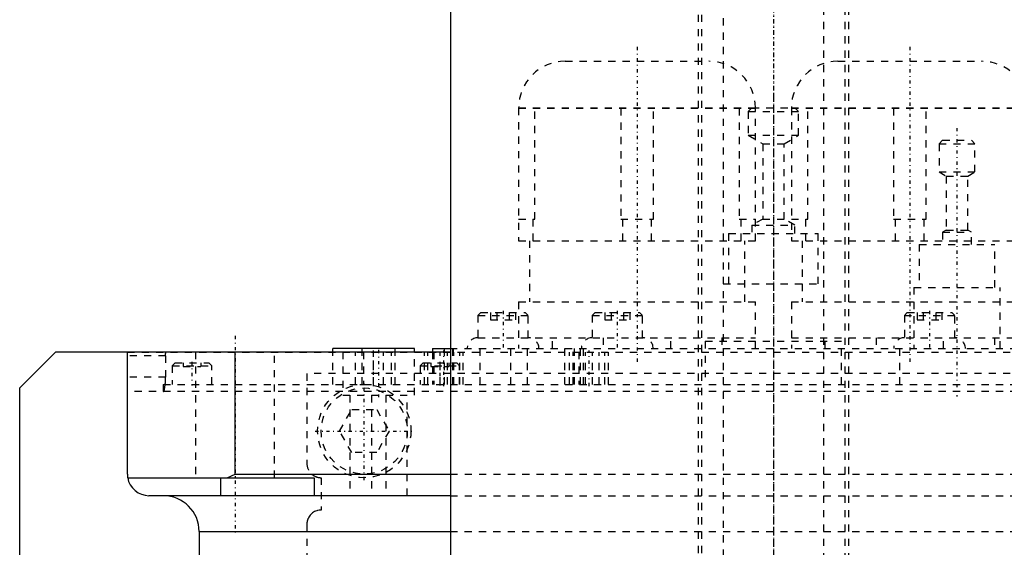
# Model space of a CAD drawing. Extents: x -105 to 105, y -146 to 645.
# Tile 12 of 14: x -105 to 32, y 289 to 363. Entities that reach past the tile are written whole.
import ezdxf

# ---------------------------------------------------------------- set-up
doc = ezdxf.new("R2010")
doc.units = 0
doc.linetypes.add('CENTER', pattern=[1.5, 0.45, -0.5, 0.05, -0.5])
doc.linetypes.add('DASHED', pattern=[2, 1, -1])
for name, color, linetype in [('AM_0', 7, 'CONTINUOUS'), ('AM_3', 7, 'DASHED'), ('AM_7', 7, 'CENTER')]:
    doc.layers.add(name, color=color, linetype=linetype)

msp = doc.modelspace()

# ---------------------------------------------------------------- linework, layer by layer
at = {"layer": 'AM_0', "color": 7, "linetype": 'CONTINUOUS'}
for p, q in [((-45, 375.5), (-45, 232.9)), ((-50, 317), (-61.4, 317)), ((-61.4, 316.5), (-61.4, 317)), ((-57.28, 316.5), (-57.28, 317)), ((-52.68, 316.5), (-52.68, 317)), ((-50, 316.5), (-50, 317)), ((-47.5, 317), (-47.5, 316.5)), ((-47.5, 317), (-45.04, 317)), ((-105, 311.5), (-100, 316.5)), ((-45, 316.5), (-100, 316.5)), ((-90, 299.5), (-90, 316.5)), ((-75, 299.5), (-75, 316.5)), ((-105, 21.5), (-105, 311.5)), ((-76.12, 299), (-75, 299.5)), ((-75, 299.5), (-45, 299.5)), ((-89.96, 299), (-64, 299)), ((-77, 296.5), (-77, 299)), ((-64, 299), (-64, 296.5)), ((-45, 296.5), (-87, 296.5)), ((-80, 291.5), (-80, 30)), ((-80, 291.5), (-45.02, 291.5))]:
    msp.add_line(p, q, dxfattribs=at)
msp.add_polyline3d([(-90, 299.5, 0), (-90, 299.42, 0), (-89.99, 299.25, 0), (-89.97, 299.08, 0), (-89.96, 299, 0)], dxfattribs=at)
for centre, radius, start, end in [((-87, 299.5), 3, 189.5941, 270), ((-85, 291.5), 5, 0, 90)]:
    msp.add_arc(centre, radius, start, end, dxfattribs=at)
at = {"layer": 'AM_3', "color": 6, "linetype": 'DASHED'}
for p, q in [((-7, 569), (-7, -110.5)), ((7, -110.5), (7, 569)), ((-10, 553.5), (-10, -70.5)), ((10, -70.5), (10, 553.5)), ((-10.5, 375.5), (-10.5, 197.5)), ((10.5, 197.5), (10.5, 375.5)), ((-29.01, 357), (-8.99, 357)), ((8.99, 357), (29.01, 357)), ((-35.5, 350.51), (-2.5, 350.51)), ((-35.5, 350.51), (-35.5, 332)), ((-35.5, 350.47), (-2.5, 350.47)), ((-33.23, 335), (-33.23, 350.47)), ((-21.27, 350.47), (-21.27, 335)), ((-16.73, 335), (-16.73, 350.47)), ((-4.77, 350.47), (-4.77, 335)), ((-3, 350.5), (-3.5, 350)), ((-3.5, 350), (-3.5, 346.7)), ((-3.5, 350), (3.5, 350)), ((-3, 350.5), (3, 350.5)), ((-2.5, 332), (-2.5, 350.51)), ((2.5, 350.51), (35.5, 350.51)), ((2.5, 350.51), (2.5, 332)), ((2.5, 350.47), (35.5, 350.47)), ((3.5, 350), (3, 350.5)), ((3.5, 346.7), (3.5, 350)), ((4.77, 335), (4.77, 350.47)), ((16.73, 350.47), (16.73, 335)), ((21.27, 335), (21.27, 350.47)), ((-3.5, 346.7), (-1.5, 345.5)), ((-3.5, 346.7), (3.5, 346.7)), ((1.5, 345.5), (3.5, 346.7)), ((23.57, 346), (23.07, 345.5)), ((23.57, 346), (27.57, 346)), ((28.07, 345.5), (27.57, 346)), ((-1.5, 345.5), (-1.5, 335)), ((-1.5, 345.5), (1.5, 345.5)), ((1.5, 335), (1.5, 345.5)), ((23.07, 345.5), (23.07, 341.6)), ((23.07, 345.5), (28.07, 345.5)), ((28.07, 341.6), (28.07, 345.5)), ((23.07, 341.6), (24.07, 341)), ((23.07, 341.6), (28.07, 341.6)), ((27.07, 341), (28.07, 341.6)), ((24.07, 341), (24.07, 333.5)), ((24.07, 341), (27.07, 341)), ((27.07, 333.5), (27.07, 341)), ((-35.5, 335), (-33.23, 335)), ((-33.48, 332), (-33.48, 335)), ((-21.27, 335), (-16.73, 335)), ((-21.02, 335), (-21.02, 332)), ((-16.98, 332), (-16.98, 335)), ((-4.77, 335), (-2.5, 335)), ((-4.52, 335), (-4.52, 332)), ((-1.5, 335), (-3, 334.2)), ((-1.5, 335), (1.5, 335)), ((3, 334.2), (1.5, 335)), ((2.5, 335), (4.77, 335)), ((4.52, 332), (4.52, 335)), ((16.73, 335), (21.27, 335)), ((16.98, 335), (16.98, 332)), ((21.02, 332), (21.02, 335)), ((-3, 334.2), (-3, 333)), ((-3, 334.2), (3, 334.2)), ((3, 333), (3, 334.2)), ((24.07, 333.5), (23.57, 333.2)), ((24.07, 333.5), (27.07, 333.5)), ((27.57, 333.2), (27.07, 333.5)), ((-35.5, 332), (-2.5, 332)), ((-34, 332), (-34, 323.5)), ((-6.25, 333), (-6.25, 326)), ((-6.25, 333), (6.25, 333)), ((-4, 323.5), (-4, 332)), ((2.5, 332), (35.5, 332)), ((4, 332), (4, 323.5)), ((6.25, 326), (6.25, 333)), ((23.57, 333.2), (23.57, 331.5)), ((23.57, 333.2), (27.57, 333.2)), ((27.57, 331.5), (27.57, 333.2)), ((20.32, 331.5), (20.32, 325.5)), ((20.32, 331.5), (30.82, 331.5)), ((30.82, 325.5), (30.82, 331.5)), ((-7, 326), (7, 326)), ((19.57, 325.5), (19.57, 317)), ((19.57, 325.5), (31.57, 325.5)), ((31.57, 317), (31.57, 325.5)), ((-35.5, 323.5), (-35.5, 317)), ((-35.5, 323.5), (-2.5, 323.5)), ((-2.5, 317), (-2.5, 323.5)), ((2.5, 323.5), (2.5, 317)), ((2.5, 323.5), (35.5, 323.5)), ((-40.77, 322), (-41.17, 321.6)), ((-41.17, 321.6), (-41.17, 318.5)), ((-41.17, 321.6), (-34.17, 321.6)), ((-40.77, 322), (-34.57, 322)), ((-39.4, 322), (-39.4, 321)), ((-39.4, 321), (-35.94, 321)), ((-38.54, 322), (-38.54, 321)), ((-36.81, 322), (-36.81, 321)), ((-35.94, 322), (-35.94, 321)), ((-34.17, 321.6), (-34.57, 322)), ((-34.17, 318.5), (-34.17, 321.6)), ((-24.85, 322), (-25.25, 321.6)), ((-25.25, 321.6), (-25.25, 318.5)), ((-25.25, 321.6), (-18.25, 321.6)), ((-24.85, 322), (-18.65, 322)), ((-23.48, 322), (-23.48, 321)), ((-23.48, 321), (-20.02, 321)), ((-22.62, 322), (-22.62, 321)), ((-20.88, 322), (-20.88, 321)), ((-20.02, 322), (-20.02, 321)), ((-18.25, 321.6), (-18.65, 322)), ((-18.25, 318.5), (-18.25, 321.6)), ((18.65, 322), (18.25, 321.6)), ((18.25, 321.6), (18.25, 318.5)), ((18.25, 321.6), (25.25, 321.6)), ((18.65, 322), (24.85, 322)), ((20.02, 322), (20.02, 321)), ((20.02, 321), (23.48, 321)), ((20.88, 322), (20.88, 321)), ((22.62, 322), (22.62, 321)), ((23.48, 322), (23.48, 321)), ((25.25, 321.6), (24.85, 322)), ((25.25, 318.5), (25.25, 321.6)), ((-41.17, 318.5), (-2.5, 318.5)), ((-30.79, 317), (-30.79, 318.5)), ((-23.71, 318.5), (-23.71, 317)), ((-14.29, 317), (-14.29, 318.5)), ((-7.21, 318.5), (-7.21, 317)), ((2.5, 318.5), (41.17, 318.5)), ((7.21, 317), (7.21, 318.5)), ((14.29, 318.5), (14.29, 317)), ((23.71, 317), (23.71, 318.5)), ((30.79, 318.5), (30.79, 317)), ((-45.89, 317), (-45.89, 312)), ((-45.04, 317), (54.35, 317)), ((-44.68, 312), (-44.68, 317)), ((-44.57, 312), (-44.57, 317)), ((-40.85, 312), (-40.85, 317)), ((-36.58, 312), (-36.58, 317)), ((-34.26, 312), (-34.26, 317)), ((-29.06, 312), (-29.06, 317)), ((-27.7, 312), (-27.7, 317)), ((-26.87, 312), (-26.87, 317)), ((-26.48, 312), (-26.48, 317)), ((-9.5, 318), (-9.5, 312)), ((-9.5, 318), (9.5, 318)), ((9.5, 312), (9.5, 318)), ((17.57, 317), (17.57, 312)), ((-90, 316.5), (90, 316.5)), ((-84.68, 316), (-90, 316)), ((-84.68, 316), (-84.68, 313)), ((-80.5, 316.5), (-80.5, 299)), ((-69.5, 299), (-69.5, 316.5)), ((-61.4, 312), (-61.4, 316.5)), ((-60, 316.5), (-60, 310.5)), ((-58.2, 312), (-58.2, 316.5)), ((-57.28, 312), (-57.28, 316.5)), ((-57.1, 316.5), (-57.1, 312)), ((-55.7, 312), (-55.7, 316.5)), ((-54.3, 312), (-54.3, 316.5)), ((-53.2, 312), (-53.2, 316.5)), ((-52.68, 312), (-52.68, 316.5)), ((-50, 310.5), (-50, 316.5)), ((-48.63, 312), (-48.63, 316.5)), ((-48.13, 312), (-48.13, 316.5)), ((-47.5, 316.5), (-47.5, 312)), ((-47.32, 316.5), (-47.32, 312)), ((-46.42, 312), (-46.42, 316.5)), ((-45.41, 312), (-45.41, 316.5)), ((-44.52, 312), (-44.52, 316.5)), ((-43.7, 312), (-43.7, 316.5)), ((-43.2, 312), (-43.2, 316.5)), ((-28.4, 312), (-28.4, 316.5)), ((-27.9, 312), (-27.9, 316.5)), ((-27.09, 316.5), (-27.09, 312)), ((-26.19, 312), (-26.19, 316.5)), ((-25.19, 312), (-25.19, 316.5)), ((-24.29, 312), (-24.29, 316.5)), ((-23.48, 312), (-23.48, 316.5)), ((-22.98, 312), (-22.98, 316.5)), ((-83.35, 315), (-83.75, 314.6)), ((-83.75, 314.6), (-83.75, 312)), ((-83.75, 314.6), (-78.25, 314.6)), ((-83.35, 315), (-78.65, 315)), ((-82.25, 315), (-82.25, 314.5)), ((-82.25, 314.5), (-79.75, 314.5)), ((-81, 315), (-81, 314.5)), ((-79.75, 315), (-79.75, 314.5)), ((-78.25, 314.6), (-78.65, 315)), ((-78.25, 312), (-78.25, 314.6)), ((-48.81, 315), (-49.21, 314.6)), ((-49.21, 314.6), (-49.21, 312)), ((-49.21, 314.6), (-43.71, 314.6)), ((-48.81, 315), (-44.11, 315)), ((-47.71, 315), (-47.71, 314.5)), ((-47.71, 314.5), (-45.21, 314.5)), ((-46.46, 315), (-46.46, 314.5)), ((-45.21, 315), (-45.21, 314.5)), ((-43.71, 314.6), (-44.11, 315)), ((-43.71, 312), (-43.71, 314.6)), ((-84.68, 313), (-90, 313)), ((65, 313.5), (-65, 313.5)), ((-65, 313.5), (-65, 301)), ((-85, 312), (-85, 311)), ((-85, 312), (85, 312)), ((90, 311), (-90, 311)), ((-60, 310.5), (-50, 310.5)), ((-59, 310.5), (-59, 296.5)), ((-56, 310.5), (-56, 296.5)), ((-54, 310.5), (-54, 296.5)), ((-51, 296.5), (-51, 310.5)), ((-60.46, 305.5), (-58.73, 308.5)), ((-58.73, 308.5), (-55.27, 308.5)), ((-55.27, 308.5), (-53.54, 305.5)), ((-58.73, 302.5), (-60.46, 305.5)), ((-53.54, 305.5), (-55.27, 302.5)), ((-55.27, 302.5), (-58.73, 302.5)), ((-45, 299.5), (45, 299.5)), ((-75, 299), (-69.5, 299)), ((-63, 299), (-63, 294.5)), ((-45, 296.5), (45, 296.5)), ((-65, 292.5), (-65, 37.5)), ((-45.02, 291.5), (45.02, 291.5))]:
    msp.add_line(p, q, dxfattribs=at)
for points in [[(-84.68, 316, 0), (-84.68, 316, 0), (-84.68, 316.01, 0), (-84.68, 316.02, 0), (-84.68, 316.02, 0), (-84.68, 316.02, 0), (-84.68, 316.03, 0), (-84.68, 316.04, 0), (-84.68, 316.05, 0), (-84.68, 316.05, 0), (-84.68, 316.06, 0), (-84.68, 316.06, 0), (-84.68, 316.07, 0), (-84.68, 316.08, 0), (-84.68, 316.08, 0), (-84.68, 316.09, 0), (-84.68, 316.1, 0), (-84.68, 316.1, 0), (-84.68, 316.11, 0), (-84.68, 316.11, 0), (-84.68, 316.12, 0), (-84.68, 316.13, 0), (-84.68, 316.13, 0), (-84.68, 316.13, 0), (-84.68, 316.14, 0), (-84.68, 316.15, 0), (-84.68, 316.15, 0), (-84.68, 316.15, 0), (-84.68, 316.16, 0), (-84.68, 316.17, 0), (-84.68, 316.18, 0), (-84.68, 316.18, 0), (-84.68, 316.19, 0), (-84.67, 316.19, 0), (-84.67, 316.2, 0), (-84.67, 316.2, 0), (-84.67, 316.21, 0), (-84.67, 316.22, 0), (-84.67, 316.22, 0), (-84.67, 316.23, 0), (-84.67, 316.23, 0), (-84.67, 316.24, 0), (-84.67, 316.24, 0), (-84.67, 316.25, 0), (-84.67, 316.26, 0), (-84.67, 316.26, 0), (-84.67, 316.27, 0), (-84.67, 316.27, 0), (-84.67, 316.27, 0), (-84.67, 316.28, 0), (-84.67, 316.29, 0), (-84.66, 316.29, 0), (-84.66, 316.3, 0), (-84.66, 316.3, 0), (-84.66, 316.31, 0), (-84.66, 316.31, 0), (-84.66, 316.32, 0), (-84.66, 316.32, 0), (-84.66, 316.33, 0), (-84.66, 316.33, 0), (-84.66, 316.34, 0), (-84.66, 316.34, 0), (-84.66, 316.34, 0), (-84.66, 316.35, 0), (-84.66, 316.35, 0), (-84.66, 316.35, 0), (-84.66, 316.36, 0), (-84.65, 316.36, 0), (-84.65, 316.37, 0), (-84.65, 316.37, 0), (-84.65, 316.37, 0), (-84.65, 316.38, 0), (-84.65, 316.38, 0), (-84.65, 316.39, 0), (-84.65, 316.39, 0), (-84.65, 316.39, 0), (-84.65, 316.4, 0), (-84.65, 316.4, 0), (-84.65, 316.4, 0), (-84.64, 316.41, 0), (-84.64, 316.41, 0), (-84.64, 316.42, 0), (-84.64, 316.42, 0), (-84.64, 316.42, 0), (-84.64, 316.42, 0), (-84.64, 316.43, 0), (-84.64, 316.43, 0), (-84.64, 316.44, 0), (-84.64, 316.44, 0), (-84.63, 316.44, 0), (-84.63, 316.44, 0), (-84.63, 316.45, 0), (-84.63, 316.45, 0), (-84.63, 316.45, 0), (-84.63, 316.46, 0), (-84.63, 316.46, 0), (-84.63, 316.46, 0), (-84.63, 316.46, 0), (-84.63, 316.46, 0), (-84.62, 316.47, 0), (-84.62, 316.47, 0), (-84.62, 316.47, 0), (-84.62, 316.47, 0), (-84.62, 316.48, 0), (-84.62, 316.48, 0), (-84.62, 316.48, 0), (-84.62, 316.48, 0), (-84.62, 316.48, 0), (-84.61, 316.48, 0), (-84.61, 316.48, 0), (-84.61, 316.49, 0), (-84.61, 316.49, 0), (-84.61, 316.49, 0), (-84.61, 316.49, 0), (-84.61, 316.49, 0), (-84.61, 316.49, 0), (-84.61, 316.49, 0), (-84.61, 316.49, 0), (-84.6, 316.5, 0), (-84.6, 316.5, 0), (-84.6, 316.5, 0), (-84.6, 316.5, 0), (-84.6, 316.5, 0), (-84.6, 316.5, 0), (-84.6, 316.5, 0), (-84.6, 316.5, 0), (-84.6, 316.5, 0), (-84.59, 316.5, 0), (-84.59, 316.5, 0), (-84.59, 316.5, 0), (-84.59, 316.5, 0)], [(-84.73, 312, 0), (-84.73, 312.03, 0), (-84.72, 312.08, 0), (-84.72, 312.13, 0), (-84.71, 312.16, 0), (-84.71, 312.18, 0), (-84.71, 312.24, 0), (-84.7, 312.29, 0), (-84.7, 312.35, 0), (-84.7, 312.4, 0), (-84.69, 312.46, 0), (-84.69, 312.49, 0), (-84.69, 312.52, 0), (-84.69, 312.57, 0), (-84.69, 312.63, 0), (-84.69, 312.69, 0), (-84.68, 312.75, 0), (-84.68, 312.8, 0), (-84.68, 312.83, 0), (-84.68, 312.86, 0), (-84.68, 312.92, 0), (-84.68, 312.97, 0), (-84.68, 313, 0)], [(-85, 311, 0), (-84.99, 311, 0), (-84.97, 311.01, 0), (-84.96, 311.03, 0), (-84.95, 311.04, 0), (-84.94, 311.05, 0), (-84.92, 311.08, 0), (-84.91, 311.12, 0), (-84.89, 311.16, 0), (-84.87, 311.21, 0), (-84.85, 311.26, 0), (-84.85, 311.29, 0), (-84.84, 311.32, 0), (-84.82, 311.38, 0), (-84.81, 311.45, 0), (-84.79, 311.52, 0), (-84.78, 311.6, 0), (-84.77, 311.68, 0), (-84.76, 311.72, 0), (-84.76, 311.77, 0), (-84.74, 311.86, 0), (-84.73, 311.95, 0), (-84.73, 312, 0)], [(-85.01, 311, 0), (-85.01, 311, 0), (-85.01, 311, 0), (-85, 311, 0), (-85, 311, 0)], [(-64.32, 299.5, 0), (-64.29, 299.47, 0), (-64.23, 299.42, 0), (-64.17, 299.38, 0), (-64.14, 299.35, 0), (-64.11, 299.33, 0), (-64.04, 299.29, 0), (-63.97, 299.25, 0), (-63.9, 299.21, 0), (-63.83, 299.18, 0), (-63.75, 299.15, 0), (-63.71, 299.13, 0), (-63.67, 299.12, 0), (-63.6, 299.09, 0), (-63.52, 299.07, 0), (-63.44, 299.05, 0), (-63.36, 299.03, 0), (-63.28, 299.02, 0), (-63.24, 299.01, 0), (-63.2, 299.01, 0), (-63.12, 299, 0), (-63.04, 299, 0), (-63, 299, 0)], [(-63, 294.5, 0), (-63.02, 294.5, 0), (-63.05, 294.5, 0), (-63.08, 294.5, 0), (-63.09, 294.5, 0), (-63.11, 294.5, 0), (-63.14, 294.5, 0), (-63.17, 294.49, 0), (-63.28, 294.48, 0), (-63.45, 294.45, 0), (-63.53, 294.43, 0), (-63.61, 294.4, 0), (-63.77, 294.35, 0), (-63.91, 294.28, 0), (-64.05, 294.2, 0), (-64.19, 294.11, 0), (-64.31, 294.01, 0), (-64.37, 293.96, 0), (-64.43, 293.9, 0), (-64.54, 293.78, 0), (-64.63, 293.65, 0), (-64.72, 293.52, 0), (-64.77, 293.43, 0), (-64.78, 293.41, 0), (-64.79, 293.38, 0), (-64.8, 293.37, 0), (-64.81, 293.36, 0), (-64.82, 293.33, 0), (-64.83, 293.31, 0), (-64.84, 293.28, 0), (-64.85, 293.26, 0), (-64.86, 293.23, 0), (-64.87, 293.21, 0), (-64.87, 293.2, 0), (-64.88, 293.17, 0), (-64.89, 293.14, 0), (-64.9, 293.13, 0), (-64.9, 293.11, 0), (-64.91, 293.08, 0), (-64.92, 293.05, 0), (-64.93, 293.04, 0), (-64.93, 293.02, 0), (-64.94, 292.99, 0), (-64.95, 292.96, 0), (-64.95, 292.92, 0), (-64.96, 292.89, 0), (-64.97, 292.86, 0), (-64.97, 292.84, 0), (-64.97, 292.82, 0), (-64.98, 292.79, 0), (-64.98, 292.75, 0), (-64.99, 292.71, 0), (-64.99, 292.68, 0), (-65, 292.64, 0), (-65, 292.62, 0), (-65, 292.6, 0), (-65, 292.56, 0), (-65, 292.52, 0), (-65, 292.5, 0)]]:
    msp.add_polyline3d(points, dxfattribs=at)
for radius in [6.5, 6]:
    msp.add_circle((-57, 305.5), radius, dxfattribs=at)
for centre, radius, start, end in [((-29.01, 350.51), 6.49, 90, 180), ((-8.99, 350.51), 6.49, 0, 90), ((8.99, 350.51), 6.49, 90, 180), ((29.01, 350.51), 6.49, 0, 90), ((-41.17, 317), 1.5, 90, 180), ((-34.17, 317), 1.5, 0, 90), ((-25.25, 317), 1.5, 90, 180), ((-18.25, 317), 1.5, 0, 90), ((18.25, 317), 1.5, 90, 180), ((25.25, 317), 1.5, 0, 90), ((-63, 301), 2, 180, 228.5904)]:
    msp.add_arc(centre, radius, start, end, dxfattribs=at)
at = {"layer": 'AM_7', "color": 4, "linetype": 'CENTER'}
for p, q in [((0, 644.98), (0, -146.47)), ((0, 384.4), (0, 188.6)), ((-19, 359), (-19, 315)), ((19, 359), (19, 315)), ((0, 352.43), (0, -16.93)), ((25.57, 347.7), (25.57, 310.3)), ((-37.67, 322.25), (-37.67, 316.75)), ((-21.75, 322.25), (-21.75, 316.75)), ((21.75, 322.25), (21.75, 316.75)), ((-75, 318.75), (-75, 291.25)), ((-55.7, 311.77), (-55.7, 316.73)), ((-55, 316.8), (-55, 310.2)), ((-45.92, 311.77), (-45.92, 316.73)), ((-25.69, 311.77), (-25.69, 316.73)), ((-81, 315.15), (-81, 311.85)), ((-46.46, 315.15), (-46.46, 311.85)), ((-57, 298.68), (-57, 312.32)), ((-63.83, 305.5), (-50.17, 305.5))]:
    msp.add_line(p, q, dxfattribs=at)

doc.saveas('drawing.dxf')
